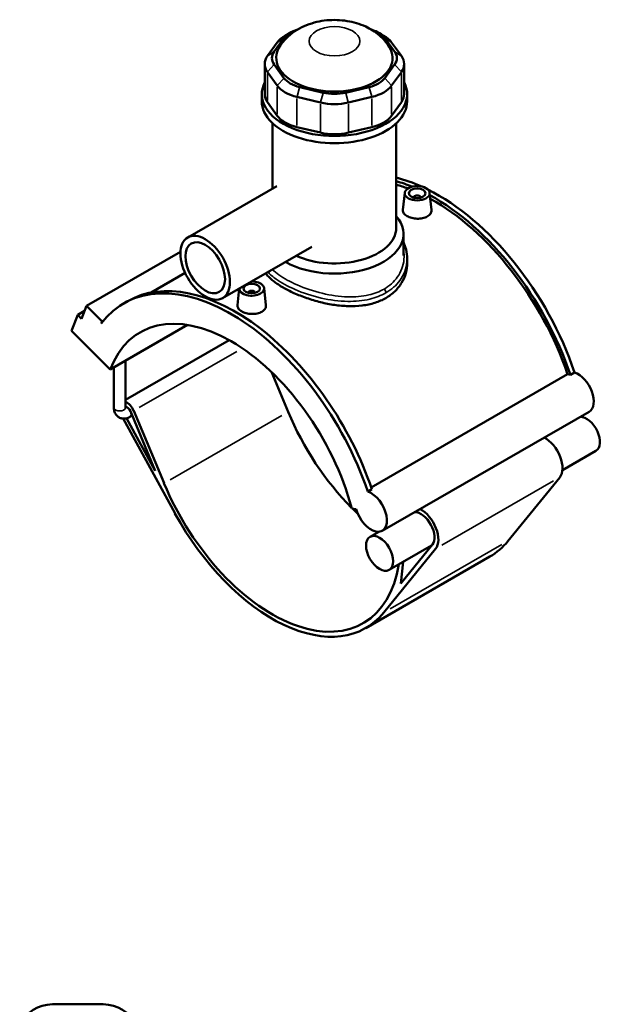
# Model space of a CAD drawing. Header units: inches. Extents: x -2 to 50.6, y -2.4 to 49.1.
# Tile 8 of 8: x 36.8 to 50.6, y 25.8 to 49.1. Entities that reach past the tile are written whole.
import ezdxf

# ---------------------------------------------------------------- set-up
doc = ezdxf.new("R2010")
doc.units = ezdxf.units.IN
doc.header["$MEASUREMENT"] = 0
doc.layers.add('Visible (ANSI)', color=7, linetype='Continuous', lineweight=50)
doc.layers.add('Visible Narrow (ANSI)', color=7, linetype='Continuous', lineweight=35)

msp = doc.modelspace()

# ---------------------------------------------------------------- linework, layer by layer
at = {"layer": 'Visible (ANSI)'}
for p, q in [((43.234, 48.809), (43.112, 48.738)), ((45.329, 48.809), (45.451, 48.738)), ((42.927, 48.578), (42.696, 48.257)), ((42.855, 48.36), (43.086, 48.681)), ((45.477, 48.681), (45.708, 48.36)), ((45.867, 48.257), (45.636, 48.578)), ((42.63, 48.067), (42.63, 47.353)), ((42.696, 47.877), (42.927, 47.556)), ((43.086, 47.734), (42.855, 48.056)), ((45.708, 48.056), (45.477, 47.734)), ((45.636, 47.556), (45.867, 47.877)), ((45.933, 48.067), (45.933, 47.353)), ((44.018, 47.386), (43.459, 47.52)), ((45.104, 47.52), (44.545, 47.386)), ((42.559, 47.182), (42.559, 47.353)), ((42.927, 46.842), (42.696, 47.163)), ((43.393, 47.287), (43.952, 47.154)), ((44.611, 47.154), (45.17, 47.287)), ((45.867, 47.163), (45.636, 46.842)), ((46.004, 47.182), (46.004, 47.353)), ((42.818, 45.115), (42.818, 46.66)), ((43.952, 46.44), (43.393, 46.573)), ((45.17, 46.573), (44.611, 46.44)), ((45.745, 44.182), (45.745, 46.66)), ((42.919, 45.173), (40.806, 43.956)), ((45.947, 45.013), (45.903, 44.607)), ((46.163, 44.906), (46.163, 44.899)), ((46.32, 44.906), (46.32, 44.899)), ((46.536, 45.013), (46.58, 44.608)), ((45.917, 43.528), (45.917, 44.041)), ((43.746, 43.737), (41.633, 42.52)), ((40.635, 43.614), (38.409, 42.332)), ((46.004, 43.456), (46.004, 43.348)), ((40.745, 43.115), (39.94, 42.651)), ((42.026, 42.746), (41.983, 42.349)), ((42.616, 42.756), (42.66, 42.351)), ((42.243, 42.641), (42.243, 42.649)), ((42.4, 42.641), (42.4, 42.649)), ((38.293, 42.029), (38.409, 42.332)), ((38.409, 42.332), (38.776, 41.967)), ((39.289, 42.392), (39.387, 42.448)), ((38.055, 41.741), (38.201, 42.12)), ((38.364, 42.214), (38.201, 42.12)), ((38.201, 42.12), (38.293, 42.029)), ((38.776, 41.967), (38.756, 41.916)), ((38.814, 41.99), (38.776, 41.967)), ((38.971, 40.829), (40.801, 41.883)), ((38.055, 41.741), (38.971, 40.829)), ((41.786, 41.523), (39.333, 40.111)), ((39.057, 39.922), (39.057, 40.879)), ((39.333, 39.922), (39.333, 41.037)), ((42.789, 40.767), (43.184, 39.823)), ((45.154, 38.033), (49.805, 40.712)), ((49.873, 40.698), (49.971, 40.754)), ((39.491, 39.735), (39.435, 39.703)), ((39.449, 39.835), (40.038, 38.426)), ((40.244, 38.13), (39.526, 39.848)), ((50.314, 39.826), (45.414, 37.004)), ((39.278, 39.661), (40.505, 37.415)), ((40.038, 38.426), (39.358, 39.67)), ((50.477, 38.897), (49.681, 38.438)), ((49.618, 38.269), (48.393, 36.76)), ((45.071, 37.932), (45.169, 37.989)), ((44.692, 37.534), (44.798, 37.518)), ((45.33, 36.98), (45.124, 36.861)), ((46.582, 36.654), (45.577, 36.075)), ((46.601, 36.677), (45.852, 35.755)), ((45.452, 35.067), (46.678, 36.576)), ((47.964, 36.393), (45.024, 34.699)), ((45.852, 35.755), (45.906, 36.264)), ((37.601, 25.78), (38.805, 25.78))]:
    msp.add_line(p, q, dxfattribs=at)
for centre, start, end in [((37.601, 24.919), 90, 154.3197), ((38.805, 24.919), 25.6803, 90)]:
    msp.add_arc(centre, 0.861, start, end, dxfattribs=at)
for centre, major_axis, ratio, start_param, end_param in [((43.723, 48.529), (-0.689, 0), 0.575862, 5.191425, 5.890486), ((44.84, 48.529), (0.689, 0), 0.575862, 0.392699, 1.091761), ((43.723, 48.389), (-0.861, 0), 0.575862, 5.50164, 5.890486), ((44.84, 48.389), (-0.861, 0), 0.575862, 3.534292, 3.923138), ((44.282, 48.208), (-1.378, 0), 0.575862, 5.937655, 9.770308), ((43.491, 48.208), (-0.689, 0), 0.575862, 5.890486, 6.675884), ((45.072, 48.208), (0.689, 0), 0.575862, 5.890486, 6.675884), ((43.491, 48.067), (-0.861, 0), 0.575862, 5.890486, 6.675884), ((45.072, 48.067), (0.861, 0), 0.575862, 5.890486, 6.675884), ((44.282, 47.353), (-1.722, 0), 0.575862, 5.99515, 9.712813), ((43.723, 47.886), (-0.689, 0), 0.575862, 0.392699, 1.178097), ((44.84, 47.886), (0.689, 0), 0.575862, 5.105088, 5.890486), ((43.723, 47.745), (0.861, 0), 0.575862, 3.534292, 4.31969), ((44.282, 47.753), (-0.689, 0), 0.575862, 1.178097, 1.963495), ((44.84, 47.745), (0.861, 0), 0.575862, 5.105088, 5.890486), ((44.282, 47.182), (-1.722, 0), 0.575862, 0, 3.141593), ((43.491, 47.353), (-0.861, 0), 0.575862, 0, 0.392699), ((44.282, 47.612), (0.861, 0), 0.575862, 4.31969, 5.105088), ((45.072, 47.353), (0.861, 0), 0.575862, 5.890486, 6.283185), ((43.723, 47.031), (-0.861, 0), 0.575862, 0.392699, 1.178097), ((44.84, 47.031), (0.861, 0), 0.575862, 5.105088, 5.890486), ((44.282, 46.898), (-0.861, 0), 0.575862, 1.178097, 1.963495), ((46.732, 40.8), (-2.542, 4.414), 0.578093, 5.606443, 5.777118), ((46.634, 40.743), (2.542, -4.414), 0.578093, 2.49986, 2.607344), ((46.634, 40.743), (-2.492, 4.328), 0.578093, 5.673768, 5.75403), ((46.732, 40.8), (-2.542, 4.414), 0.578093, 4.381208, 5.566317), ((46.242, 44.906), (-0.0787, 0), 0.575862, 2.972903, 6.451874), ((46.634, 40.743), (2.542, -4.414), 0.578093, 1.239616, 2.383533), ((46.634, 40.743), (-2.492, 4.328), 0.578093, 4.384141, 5.522998), ((44.282, 44.041), (1.636, 0), 0.575862, 3.924343, 6.74614), ((44.282, 44.182), (1.464, 0), 0.575862, 4.04239, 6.283185), ((41.831, 37.978), (-2.542, 4.414), 0.578093, 4.381208, 6.523097), ((41.929, 38.034), (-2.542, 4.414), 0.578093, 4.381208, 6.283185), ((42.321, 42.745), (-0.295, 0), 0.575862, 6.27761, 11.00115), ((42.321, 42.649), (-0.0787, 0), 0.575862, 2.972903, 6.451874), ((41.831, 37.978), (-2.148, 3.731), 0.578093, 4.27799, 6.721451), ((49.952, 40.229), (-0.264, 0.459), 0.578093, 5.711017, 5.901862), ((50.05, 40.285), (0.264, -0.459), 0.578093, 0, 2.569424), ((39.366, 39.822), (-0.133, 0.231), 0.578093, 4.496002, 5.679479), ((39.366, 39.822), (0.069, -0.119), 0.578093, 1.35441, 2.711868), ((45.752, 40.235), (2.148, -3.731), 0.578093, 4.496002, 5.142703), ((50.251, 39.29), (-0.226, 0.393), 0.578093, 3.141593, 5.979743), ((49.271, 38.726), (0.291, -0.505), 0.578093, 0.21807, 2.408108), ((42.811, 38.542), (2.148, -3.731), 0.578093, 4.496002, 6.897385), ((45.15, 37.463), (0.264, -0.459), 0.578093, 4.27799, 8.852609), ((42.811, 38.542), (2.213, -3.843), 0.578093, 4.673116, 6.501255), ((45.752, 40.235), (2.148, -3.731), 0.578093, 5.149022, 5.194513), ((46.331, 37.032), (0.226, -0.393), 0.578093, 0.21807, 2.83815), ((46.331, 37.032), (0.291, -0.505), 0.578093, 0.21807, 2.408108), ((45.752, 40.235), (2.213, -3.843), 0.578093, 0, 0.21807)]:
    msp.add_ellipse(centre, major_axis=major_axis, ratio=ratio, start_param=start_param, end_param=end_param, dxfattribs=at)
for centre, major_axis, ratio in [((46.242, 45.003), (-0.295, 0), 0.575862), ((46.242, 45.003), (0.197, 0), 0.575862), ((41.22, 43.238), (-0.414, 0.718), 0.578093), ((41.22, 43.238), (-0.331, 0.575), 0.578093), ((42.321, 42.745), (0.197, 0), 0.575862), ((45.351, 36.468), (-0.226, 0.393), 0.578093)]:
    msp.add_ellipse(centre, major_axis=major_axis, ratio=ratio, dxfattribs=at)
for points, knots in [([(45.578, 48.476), (45.511, 48.583), (45.433, 48.67), (45.246, 48.834), (45.135, 48.901), (44.878, 49.02), (44.731, 49.062), (44.423, 49.112), (44.262, 49.117), (43.942, 49.087), (43.782, 49.051), (43.472, 48.929), (43.32, 48.844), (43.109, 48.646), (43.043, 48.569), (42.985, 48.476)], [1.130928, 1.130928, 1.130928, 1.130928, 1.366693, 1.366693, 1.67598, 1.67598, 2.080802, 2.080802, 2.519755, 2.519755, 2.958678, 2.958678, 3.377798, 3.377798, 3.581461, 3.581461, 3.581461, 3.581461]), ([(46.482, 44.453), (46.451, 44.435), (46.413, 44.421), (46.33, 44.403), (46.284, 44.399), (46.199, 44.402), (46.154, 44.408), (46.071, 44.43), (46.032, 44.445), (45.972, 44.48), (45.946, 44.501), (45.911, 44.547), (45.903, 44.572), (45.903, 44.599), (45.903, 44.603), (45.903, 44.607)], [0, 0, 0, 0, 0.324424, 0.324424, 0.648848, 0.648848, 0.973051, 0.973051, 1.297254, 1.297254, 1.621457, 1.621457, 1.94566, 1.94566, 1.997739, 1.997739, 1.997739, 1.997739]), ([(46.58, 44.608), (46.58, 44.604), (46.58, 44.6), (46.581, 44.57), (46.572, 44.542), (46.538, 44.492), (46.512, 44.47), (46.482, 44.453)], [4.4871136, 4.4871136, 4.4871136, 4.4871136, 4.5401694, 4.5401694, 4.8645936, 4.8645936, 5.1890178, 5.1890178, 5.1890178, 5.1890178]), ([(45.917, 43.843), (45.944, 43.787), (45.964, 43.728), (45.995, 43.598), (46.004, 43.527), (46.004, 43.456)], [35.229681, 35.229681, 35.229681, 35.229681, 35.83854, 35.83854, 36.548301, 36.548301, 36.548301, 36.548301]), ([(46.004, 43.348), (46.004, 43.271), (45.993, 43.19), (45.95, 43.032), (45.917, 42.954), (45.83, 42.808), (45.775, 42.739), (45.648, 42.618), (45.576, 42.564), (45.499, 42.52)], [23.274061, 23.274061, 23.274061, 23.274061, 24.105532, 24.105532, 24.937003, 24.937003, 25.768474, 25.768474, 26.599945, 26.599945, 26.599945, 26.599945]), ([(45.499, 42.52), (45.422, 42.475), (45.335, 42.437), (45.146, 42.377), (45.044, 42.355), (44.832, 42.329), (44.722, 42.325), (44.5, 42.331), (44.389, 42.341), (44.174, 42.372), (44.063, 42.394), (43.841, 42.449), (43.731, 42.482), (43.519, 42.556), (43.417, 42.596), (43.228, 42.681), (43.141, 42.726), (42.987, 42.815), (42.915, 42.862), (42.788, 42.958), (42.733, 43.008), (42.675, 43.074), (42.662, 43.09), (42.65, 43.106)], [0, 0, 0, 0, 0.831471, 0.831471, 1.662942, 1.662942, 2.494413, 2.494413, 3.325883, 3.325883, 4.156909, 4.156909, 4.987935, 4.987935, 5.818961, 5.818961, 6.649986, 6.649986, 7.481012, 7.481012, 8.312038, 8.312038, 8.581553, 8.581553, 8.581553, 8.581553]), ([(42.561, 42.195), (42.531, 42.178), (42.493, 42.163), (42.41, 42.145), (42.364, 42.142), (42.279, 42.144), (42.234, 42.15), (42.15, 42.172), (42.112, 42.188), (42.052, 42.222), (42.026, 42.244), (41.991, 42.29), (41.983, 42.315), (41.983, 42.342), (41.983, 42.346), (41.983, 42.349)], [2.594509, 2.594509, 2.594509, 2.594509, 2.918933, 2.918933, 3.243357, 3.243357, 3.56756, 3.56756, 3.891763, 3.891763, 4.215966, 4.215966, 4.540169, 4.540169, 4.592248, 4.592248, 4.592248, 4.592248]), ([(42.66, 42.351), (42.66, 42.346), (42.66, 42.342), (42.66, 42.312), (42.652, 42.285), (42.618, 42.235), (42.592, 42.212), (42.561, 42.195)], [7.0816225, 7.0816225, 7.0816225, 7.0816225, 7.1346783, 7.1346783, 7.4591025, 7.4591025, 7.7835268, 7.7835268, 7.7835268, 7.7835268]), ([(39.057, 39.922), (39.057, 39.888), (39.061, 39.855), (39.083, 39.79), (39.1, 39.759), (39.143, 39.713), (39.166, 39.695), (39.215, 39.672), (39.241, 39.665), (39.294, 39.659), (39.321, 39.662), (39.379, 39.675), (39.408, 39.687), (39.435, 39.703)], [1.570796, 1.570796, 1.570796, 1.570796, 1.884956, 1.884956, 2.179347, 2.179347, 2.401661, 2.401661, 2.611223, 2.611223, 2.846829, 2.846829, 3.141593, 3.141593, 3.141593, 3.141593]), ([(39.333, 39.922), (39.333, 39.917), (39.333, 39.913), (39.334, 39.91), (39.334, 39.909), (39.334, 39.909)], [1.5707963, 1.5707963, 1.5707963, 1.5707963, 1.7630314, 1.7630314, 1.8785431, 1.8785431, 1.8785431, 1.8785431])]:
    msp.add_open_spline(points, degree=3, knots=knots, dxfattribs=at)
at = {"layer": 'Visible Narrow (ANSI)'}
for p, q in [((43.079, 48.676), (42.935, 48.584)), ((45.485, 48.676), (45.628, 48.584)), ((42.847, 48.354), (42.704, 48.262)), ((45.716, 48.354), (45.859, 48.262)), ((42.696, 47.199), (42.696, 47.842)), ((42.847, 48.047), (42.704, 47.886)), ((45.716, 48.047), (45.859, 47.886)), ((45.867, 47.842), (45.867, 47.199)), ((43.079, 47.725), (42.935, 47.564)), ((45.485, 47.725), (45.628, 47.564)), ((42.927, 47.52), (42.927, 46.877)), ((43.456, 47.508), (43.397, 47.299)), ((44.015, 47.375), (43.955, 47.166)), ((44.548, 47.375), (44.608, 47.166)), ((45.107, 47.508), (45.166, 47.299)), ((45.636, 46.877), (45.636, 47.52)), ((43.393, 46.609), (43.393, 47.251)), ((45.17, 47.251), (45.17, 46.609)), ((43.952, 47.118), (43.952, 46.476)), ((44.611, 46.476), (44.611, 47.118)), ((41.97, 41.256), (39.654, 39.922)), ((43.037, 39.739), (40.391, 38.215)), ((49.471, 38.184), (46.825, 36.66)), ((48.246, 36.676), (45.6, 35.152))]:
    msp.add_line(p, q, dxfattribs=at)
msp.add_ellipse((44.282, 48.607), major_axis=(-0.602, 0), ratio=0.575862, dxfattribs=at)
for centre, major_axis, ratio, start_param, end_param in [((45.438, 42.678), (-0.043, 0.0746), 0.578093, 3.991162, 5.111441), ((39.195, 39.922), (0.138, 0), 0.575862, 3.298672, 6.126106), ((39.366, 39.822), (0.069, -0.119), 0.578093, 0.06772, 1.286689)]:
    msp.add_ellipse(centre, major_axis=major_axis, ratio=ratio, start_param=start_param, end_param=end_param, dxfattribs=at)
for points, knots in [([(45.917, 43.658), (45.931, 43.585), (45.935, 43.511), (45.916, 43.288), (45.863, 43.141), (45.693, 42.903), (45.586, 42.808), (45.458, 42.734)], [36.031939, 36.031939, 36.031939, 36.031939, 36.833354, 36.833354, 38.471552, 38.471552, 39.871422, 39.871422, 39.871422, 39.871422]), ([(45.499, 42.643), (45.634, 42.721), (45.747, 42.821), (45.927, 43.068), (45.985, 43.22), (46.002, 43.402), (46.004, 43.429), (46.004, 43.456)], [-39.871422, -39.871422, -39.871422, -39.871422, -38.471552, -38.471552, -36.833354, -36.833354, -36.548301, -36.548301, -36.548301, -36.548301]), ([(45.458, 42.734), (45.35, 42.672), (45.227, 42.625), (44.939, 42.558), (44.77, 42.544), (44.399, 42.554), (44.194, 42.584), (43.784, 42.682), (43.58, 42.751), (43.233, 42.904), (43.085, 42.985), (42.907, 43.111), (42.854, 43.154), (42.81, 43.197)], [13.290474, 13.290474, 13.290474, 13.290474, 14.464945, 14.464945, 15.829606, 15.829606, 17.393462, 17.393462, 19.043409, 19.043409, 20.546214, 20.546214, 21.303052, 21.303052, 21.303052, 21.303052]), ([(42.705, 43.137), (42.757, 43.08), (42.823, 43.023), (43.023, 42.88), (43.176, 42.796), (43.537, 42.64), (43.749, 42.57), (44.175, 42.473), (44.389, 42.444), (44.778, 42.438), (44.954, 42.455), (45.256, 42.528), (45.386, 42.578), (45.499, 42.643)], [-21.499281, -21.499281, -21.499281, -21.499281, -20.546214, -20.546214, -19.043409, -19.043409, -17.393462, -17.393462, -15.829606, -15.829606, -14.464945, -14.464945, -13.290474, -13.290474, -13.290474, -13.290474])]:
    msp.add_open_spline(points, degree=3, knots=knots, dxfattribs=at)

doc.saveas('drawing.dxf')
